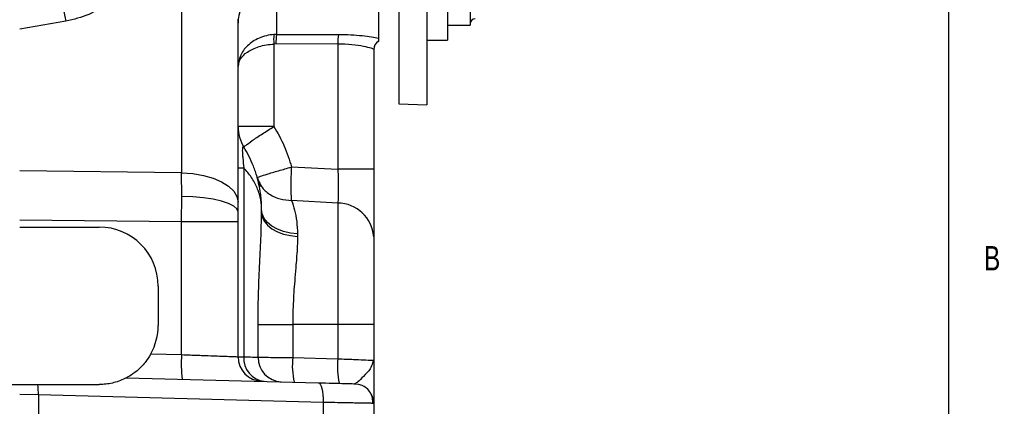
# Model space of a CAD drawing. Header units: inches. Extents: x 0.4 to 16.6, y 0.2 to 10.8.
# Tile 11 of 15: x 12.8 to 16.6, y 3.8 to 5.3. Entities that reach past the tile are written whole.
import ezdxf

# ---------------------------------------------------------------- set-up
doc = ezdxf.new("R2010")
doc.units = ezdxf.units.IN
doc.header["$MEASUREMENT"] = 0
doc.layers.add('BORDER', color=7, linetype='Continuous', lineweight=25)
doc.styles.add('SLDTEXTSTYLE0', font='TXT', dxfattribs={"width": 0.75})

msp = doc.modelspace()

# ---------------------------------------------------------------- linework, layer by layer
at = {"color": 7, "linetype": 'Continuous', "lineweight": 25}
for p, q in [((14.5326, 7.3507), (14.5326, 5.2295)), ((14.4447, 5.4705), (14.4447, 5.1719)), ((13.4206, 5.4469), (13.4206, 4.6611)), ((14.1787, 5.4015), (14.1787, 5.1796)), ((14.2574, 5.4043), (14.2574, 4.9265)), ((14.3659, 5.3984), (14.3659, 4.9227)), ((12.9753, 5.2442), (12.7971, 5.2142)), ((13.638, 4.5476), (13.638, 5.2532)), ((14.4447, 5.2295), (14.5326, 5.2295)), ((13.7869, 5.1937), (13.7763, 5.1933)), ((13.7869, 5.1937), (14.025, 5.1935)), ((14.1787, 5.1678), (14.1787, 5.1667)), ((14.3659, 5.1719), (14.4447, 5.1719)), ((13.7842, 5.1568), (13.7763, 5.1565)), ((13.7763, 5.1565), (13.7763, 4.8393)), ((14.0224, 5.1565), (13.7842, 5.1568)), ((14.0224, 5.1565), (14.0224, 4.6747)), ((14.1607, 5.1356), (14.1607, 4.6747)), ((14.2574, 4.9265), (14.3659, 4.9227)), ((13.7763, 4.8393), (13.638, 4.8393)), ((13.4206, 4.6611), (12.7971, 4.6684)), ((13.638, 4.6796), (13.6607, 4.6796)), ((13.6607, 4.6796), (13.6607, 3.9529)), ((13.8447, 4.6835), (14.0224, 4.6747)), ((14.1607, 4.6747), (14.0224, 4.6747)), ((13.421, 4.5698), (13.4206, 4.6611)), ((13.4206, 4.4719), (13.421, 4.5698)), ((14.0224, 4.5447), (13.8447, 4.5545)), ((13.638, 4.5111), (13.638, 4.5476)), ((13.7289, 4.5082), (13.7289, 4.52)), ((14.0224, 4.5447), (14.0224, 4.0776)), ((13.4206, 4.4719), (12.7971, 4.4792)), ((13.638, 4.4719), (13.638, 4.5111)), ((12.7971, 4.4521), (13.1031, 4.4521)), ((13.4206, 3.9612), (13.4206, 4.4719)), ((13.638, 4.4719), (13.4206, 4.4719)), ((13.638, 3.9531), (13.638, 4.4719)), ((13.8672, 4.4255), (13.8672, 4.4163)), ((13.3304, 4.2248), (13.3304, 4.0733)), ((13.7152, 3.9512), (13.7152, 4.0776)), ((13.7152, 4.0776), (13.8489, 4.0776)), ((14.0224, 4.0776), (13.8489, 4.0776)), ((13.8489, 4.0776), (13.8489, 3.9498)), ((14.1607, 4.0776), (14.0224, 4.0776)), ((14.0224, 4.0776), (14.0224, 3.9453)), ((14.1607, 4.0776), (14.1607, 3.9394)), ((13.3025, 3.9643), (13.4206, 3.9612)), ((13.8489, 3.9498), (14.0224, 3.9453)), ((14.156, 3.9396), (14.1607, 3.9394)), ((14.1607, 3.9394), (14.1564, 3.9291)), ((14.1601, 3.9296), (14.1582, 3.9395)), ((13.209, 3.8722), (13.9474, 3.8529)), ((12.8667, 3.8461), (13.1031, 3.8461)), ((12.8689, 3.8059), (12.7971, 3.8072)), ((12.8689, 3.8059), (12.8689, 3.5794)), ((13.9658, 3.7772), (12.8689, 3.8059)), ((13.9658, 3.7772), (13.9658, 3.5794)), ((14.1607, 3.7735), (14.1539, 3.7736)), ((14.1607, 3.7735), (14.1607, 3.5794))]:
    msp.add_line(p, q, dxfattribs=at)
at = {"color": 8, "linetype": 'Continuous', "lineweight": 25}
msp.add_line((13.7869, 5.3878), (13.7869, 5.1937), dxfattribs=at)
at = {"color": 7, "linetype": 'Continuous', "lineweight": 25, "flags": 128}
for points in [[(13.4206, 4.6611), (13.4635, 4.6581), (13.5045, 4.6511), (13.5421, 4.6403), (13.5749, 4.6262), (13.6017, 4.6092), (13.6216, 4.5899), (13.6339, 4.5692), (13.638, 4.5476)], [(13.638, 4.5111), (13.6339, 4.5222), (13.6217, 4.533), (13.6018, 4.5429), (13.575, 4.5517), (13.5423, 4.5591), (13.5047, 4.5646), (13.4638, 4.5683), (13.421, 4.5698)], [(13.8672, 4.4255), (13.8396, 4.4287), (13.8134, 4.4349), (13.7895, 4.4441), (13.7687, 4.4559), (13.7517, 4.4699), (13.7392, 4.4856), (13.7315, 4.5025), (13.7289, 4.52)], [(13.7289, 4.5082), (13.7315, 4.4912), (13.7392, 4.4748), (13.7517, 4.4595), (13.7687, 4.4459), (13.7895, 4.4344), (13.8134, 4.4254), (13.8396, 4.4193), (13.8672, 4.4163)], [(13.9474, 3.8529), (13.9514, 3.8514), (13.955, 3.847), (13.9584, 3.84), (13.9612, 3.8305), (13.9635, 3.8191), (13.965, 3.806), (13.9658, 3.7919), (13.9658, 3.7772)], [(14.0869, 3.8492), (14.1014, 3.8475), (14.1147, 3.8432)]]:
    msp.add_lwpolyline(points, dxfattribs=at)
at = {"color": 7, "linetype": 'Continuous', "lineweight": 25}
for centre, radius, start, end in [((13.9154, 5.4772), 0.9686, 184.9061, 193.9191), ((13.7895, 5.2363), 0.1515, 92, 180), ((14.552, 5.2344), 0.0194, 90, 180), ((13.9465, 5.1749), 0.1712, 173.8345, 186.1655), ((13.9561, 5.1631), 0.172, 169.7315, 182.0862), ((14.1893, 5.1632), 0.167, 169.539, 182.3102), ((14.1985, 5.1356), 0.0378, 121.7254, 179.9904), ((14.1986, 5.1345), 0.0379, 121.7625, 180), ((13.7895, 4.8393), 0.1515, 180, 211.7883), ((14.021, 4.4046), 0.14, 4.113, 89.4417), ((13.1031, 4.2248), 0.2273, 0, 90), ((13.1031, 4.0733), 0.2273, 331.3209, 0), ((13.9642, 3.9234), 0.5448, 176.023, 185.9762), ((13.7325, 3.9531), 0.0945, 180, 268.5), ((13.7484, 3.9458), 0.088, 175.3697, 263.6146), ((13.8082, 3.9496), 0.0931, 179.0583, 267.6359), ((14.1248, 3.9192), 0.2776, 173.672, 193.3094), ((14.2983, 3.9147), 0.2776, 173.672, 193.3094), ((12.6237, 3.813), 0.2453, 358.3315, 7.7365), ((14.085, 3.7735), 0.0758, 0, 29.4635)]:
    msp.add_arc(centre, radius, start, end, dxfattribs=at)
for points, knots in [([(13.2415, 5.4499), (13.2286, 5.4253), (13.2028, 5.3761), (13.1414, 5.3146), (13.0654, 5.2663), (13.0053, 5.2516), (12.9753, 5.2442)], [0, 0, 0, 0, 0.250326, 0.500658, 0.750709, 1, 1, 1, 1]), ([(13.7763, 5.1933), (13.7665, 5.1921), (13.7465, 5.1896), (13.7098, 5.1768), (13.672, 5.1513), (13.6434, 5.1121), (13.6398, 5.0839), (13.638, 5.0697)], [0, 0, 0, 0, 0.12244, 0.25066, 0.499777, 0.74916, 1, 1, 1, 1]), ([(14.025, 5.1935), (14.0411, 5.1933), (14.0733, 5.1928), (14.1167, 5.1892), (14.1539, 5.1844), (14.1704, 5.1812), (14.1787, 5.1796)], [0, 0, 0, 0, 0.252155, 0.503539, 0.753052, 1, 1, 1, 1]), ([(14.1787, 5.1796), (14.1787, 5.1772), (14.1787, 5.1724), (14.1787, 5.1693), (14.1787, 5.1678)], [0, 0, 0, 0, 0.500318, 1, 1, 1, 1]), ([(13.638, 5.0697), (13.6398, 5.0796), (13.6434, 5.0994), (13.672, 5.1269), (13.7097, 5.1448), (13.7465, 5.1539), (13.7665, 5.1557), (13.7763, 5.1565)], [0, 0, 0, 0, 0.250829, 0.500235, 0.749362, 0.87729, 1, 1, 1, 1]), ([(14.1607, 5.1356), (14.1587, 5.137), (14.1546, 5.1399), (14.1233, 5.1476), (14.0782, 5.1547), (14.041, 5.1559), (14.0224, 5.1565)], [0, 0, 0, 0, 0.25035, 0.500178, 0.750096, 1, 1, 1, 1]), ([(13.6607, 4.7594), (13.6619, 4.7612), (13.6644, 4.7647), (13.6904, 4.7836), (13.7294, 4.8097), (13.761, 4.8296), (13.7763, 4.8393)], [0, 0, 0, 0, 0.241042, 0.5, 0.758958, 1, 1, 1, 1]), ([(13.7763, 4.8393), (13.7905, 4.8145), (13.8188, 4.765), (13.8361, 4.7106), (13.8447, 4.6835)], [0, 0, 0, 0, 0.500099, 1, 1, 1, 1]), ([(13.6607, 4.7594), (13.6591, 4.7612), (13.6568, 4.7638), (13.655, 4.7567), (13.6545, 4.7472), (13.655, 4.7336), (13.6568, 4.7106), (13.6591, 4.6923), (13.6607, 4.6796)], [0, 0, 0, 0, 0.26913, 0.38829, 0.500436, 0.613149, 0.731479, 1, 1, 1, 1]), ([(13.7289, 4.52), (13.7286, 4.5322), (13.7281, 4.5531), (13.7245, 4.5849), (13.7194, 4.6143), (13.7107, 4.6493), (13.6981, 4.6862), (13.6811, 4.7246), (13.6673, 4.7482), (13.6607, 4.7594)], [0, 0, 0, 0, 0.1472615, 0.252361, 0.3862813, 0.5056889, 0.6837638, 0.8485167, 1, 1, 1, 1]), ([(13.7289, 4.52), (13.7286, 4.5281), (13.7281, 4.542), (13.7245, 4.5633), (13.7194, 4.5829), (13.7089, 4.6107), (13.6916, 4.6433), (13.6706, 4.668), (13.6607, 4.6796)], [0, 0, 0, 0, 0.147284, 0.2524039, 0.3863432, 0.505775, 0.7678355, 1, 1, 1, 1]), ([(13.712, 4.6426), (13.7127, 4.6431), (13.714, 4.644), (13.7259, 4.6482), (13.75, 4.6558), (13.7918, 4.6684), (13.8275, 4.6785), (13.8447, 4.6835)], [0, 0, 0, 0, 0.155402, 0.290784, 0.500734, 0.757931, 1, 1, 1, 1]), ([(13.8447, 4.5545), (13.8442, 4.5619), (13.8431, 4.5769), (13.8427, 4.6088), (13.8431, 4.645), (13.8442, 4.6708), (13.8447, 4.6835)], [0, 0, 0, 0, 0.245886, 0.5, 0.754114, 1, 1, 1, 1]), ([(14.0224, 4.6747), (14.023, 4.6616), (14.0241, 4.6355), (14.0245, 4.599), (14.0241, 4.567), (14.023, 4.5521), (14.0224, 4.5447)], [0, 0, 0, 0, 0.249665, 0.499797, 0.74992, 1, 1, 1, 1]), ([(14.1607, 4.6747), (14.1607, 4.6486), (14.1607, 4.5964), (14.1607, 4.5235), (14.1607, 4.4596), (14.1607, 4.4296), (14.1607, 4.4147)], [0, 0, 0, 0, 0.249425, 0.499797, 0.75016, 1, 1, 1, 1]), ([(13.712, 4.6426), (13.7169, 4.6305), (13.7267, 4.6057), (13.7583, 4.5771), (13.7987, 4.5579), (13.8297, 4.5556), (13.8447, 4.5545)], [0, 0, 0, 0, 0.243777, 0.5, 0.756223, 1, 1, 1, 1]), ([(13.7234, 4.6085), (13.7234, 4.6092), (13.7234, 4.6102), (13.7234, 4.6164), (13.7234, 4.6207), (13.7234, 4.6237), (13.7234, 4.6241)], [0, 0, 0, 0, 0.46197, 0.713164, 0.964677, 1, 1, 1, 1]), ([(13.8447, 4.5545), (13.8487, 4.5423), (13.8565, 4.5182), (13.8652, 4.4748), (13.8665, 4.4419), (13.8672, 4.4255)], [0, 0, 0, 0, 0.337837, 0.668835, 1, 1, 1, 1]), ([(13.7152, 4.0776), (13.7155, 4.1151), (13.7162, 4.1901), (13.721, 4.3007), (13.7269, 4.4084), (13.7282, 4.4749), (13.7289, 4.5082)], [0, 0, 0, 0, 0.250091, 0.50021, 0.750089, 1, 1, 1, 1]), ([(13.8672, 4.4163), (13.867, 4.4039), (13.8666, 4.3794), (13.8642, 4.3426), (13.861, 4.3019), (13.8573, 4.2588), (13.8537, 4.2123), (13.851, 4.1673), (13.8492, 4.1229), (13.849, 4.0925), (13.8489, 4.0776)], [0, 0, 0, 0, 0.125461, 0.250001, 0.350915, 0.499777, 0.632695, 0.749974, 0.877546, 1, 1, 1, 1]), ([(14.1607, 4.4147), (14.1607, 4.3957), (14.1607, 4.3569), (14.1607, 4.2737), (14.1607, 4.1786), (14.1607, 4.1109), (14.1607, 4.0776)], [0, 0, 0, 0, 0.245747, 0.5, 0.754253, 1, 1, 1, 1]), ([(13.3025, 3.9643), (13.2954, 3.9528), (13.2795, 3.9271), (13.2489, 3.8974), (13.2236, 3.8802), (13.2107, 3.8731), (13.2096, 3.8725), (13.209, 3.8722)], [0, 0, 0, 0, 0.228295, 0.50916, 0.794211, 0.909374, 1, 1, 1, 1]), ([(13.4206, 3.9612), (13.4315, 3.9608), (13.4517, 3.96), (13.4787, 3.959), (13.5092, 3.9579), (13.5422, 3.9567), (13.5764, 3.9554), (13.6037, 3.9544), (13.6235, 3.9537), (13.6357, 3.9532), (13.6372, 3.9531), (13.638, 3.9531)], [0, 0, 0, 0, 0.094441, 0.174707, 0.240789, 0.376634, 0.500195, 0.629985, 0.756546, 0.879883, 1, 1, 1, 1]), ([(13.638, 3.9531), (13.639, 3.9531), (13.6409, 3.9531), (13.6541, 3.9529), (13.6607, 3.9529)], [0, 0, 0, 0, 0.493424, 1, 1, 1, 1]), ([(13.6607, 3.9529), (13.6724, 3.9525), (13.6955, 3.9518), (13.7086, 3.9514), (13.7152, 3.9512)], [0, 0, 0, 0, 0.5054523, 1, 1, 1, 1]), ([(13.7152, 3.9512), (13.7192, 3.9511), (13.7278, 3.951), (13.7551, 3.9507), (13.7959, 3.9504), (13.8306, 3.95), (13.8489, 3.9498)], [0, 0, 0, 0, 0.203756, 0.4384, 0.703847, 1, 1, 1, 1]), ([(14.1607, 3.9394), (14.1607, 3.9254), (14.1607, 3.8977), (14.1607, 3.8587), (14.1607, 3.8268), (14.1607, 3.8031), (14.1607, 3.7804), (14.1607, 3.7763), (14.1607, 3.7735)], [0, 0, 0, 0, 0.169833, 0.335259, 0.499965, 0.627921, 0.750683, 1, 1, 1, 1]), ([(13.209, 3.8722), (13.2085, 3.8719), (13.2071, 3.8712), (13.1948, 3.8651), (13.1677, 3.8543), (13.1338, 3.8468), (13.1094, 3.8462), (13.1031, 3.8461)], [0, 0, 0, 0, 0.108191, 0.255469, 0.490158, 0.869279, 1, 1, 1, 1]), ([(12.7274, 3.8461), (12.7345, 3.8461), (12.7494, 3.8461), (12.7727, 3.8461), (12.7889, 3.8461), (12.7971, 3.8461)], [0, 0, 0, 0, 0.311383, 0.654131, 1, 1, 1, 1]), ([(12.7971, 3.8461), (12.8044, 3.8461), (12.8198, 3.8461), (12.8432, 3.8461), (12.8589, 3.8461), (12.8667, 3.8461)], [0, 0, 0, 0, 0.311383, 0.654131, 1, 1, 1, 1]), ([(13.9474, 3.8529), (13.9663, 3.8524), (14.0051, 3.8514), (14.0506, 3.8502), (14.0813, 3.8494), (14.0851, 3.8493), (14.0869, 3.8492)], [0, 0, 0, 0, 0.243335, 0.500047, 0.756732, 1, 1, 1, 1]), ([(14.1572, 3.7736), (14.1572, 3.7805), (14.1572, 3.7947), (14.1488, 3.815), (14.1345, 3.8327), (14.121, 3.8398), (14.1143, 3.8434)], [0, 0, 0, 0, 0.239843, 0.492533, 0.749334, 1, 1, 1, 1])]:
    msp.add_open_spline(points, degree=3, knots=knots, dxfattribs=at)
at = {"color": 8, "linetype": 'Continuous', "lineweight": 25}
for points, knots in [([(14.0224, 3.9453), (14.0334, 3.9448), (14.0543, 3.944), (14.0889, 3.9425), (14.1245, 3.9409), (14.1511, 3.9398), (14.1548, 3.9397), (14.156, 3.9396)], [0, 0, 0, 0, 0.168939, 0.319961, 0.567371, 0.856913, 1, 1, 1, 1]), ([(14.1564, 3.9291), (14.1541, 3.9215), (14.149, 3.9047), (14.1223, 3.8791), (14.1, 3.8547), (14.0911, 3.851), (14.0869, 3.8492)], [0, 0, 0, 0, 0.2511569, 0.5518601, 0.7941554, 1, 1, 1, 1]), ([(14.1539, 3.7736), (14.1525, 3.7737), (14.1501, 3.7737), (14.137, 3.774), (14.1235, 3.7742), (14.0977, 3.7747), (14.0602, 3.7754), (14.0108, 3.7763), (13.9812, 3.7769), (13.9658, 3.7772)], [0, 0, 0, 0, 0.1381191, 0.2339987, 0.3310431, 0.4292526, 0.6914112, 0.8399961, 1, 1, 1, 1])]:
    msp.add_open_spline(points, degree=3, knots=knots, dxfattribs=at)
at = {"layer": 'BORDER'}
msp.add_line((16.3763, 0.3921), (16.3763, 10.6421), dxfattribs=at)

# ---------------------------------------------------------------- texts
at = {"color": 7, "linetype": 'Continuous', "lineweight": 0, "insert": (16.5115, 4.3791), "char_height": 0.0937, "attachment_point": 1, "style": 'SLDTEXTSTYLE0'}
msp.add_mtext('B', dxfattribs=at)

doc.saveas('drawing.dxf')
